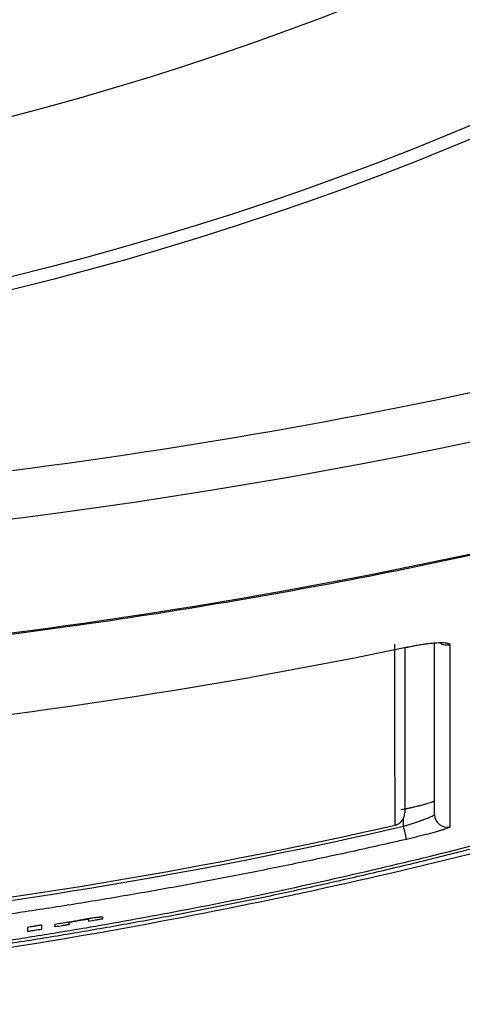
# Model space of a CAD drawing. Header units: millimetres. Extents: x 0 to 768, y 0 to 594.
# Tile 104 of 145: x 155 to 162, y 364 to 380. Entities that reach past the tile are written whole.
import ezdxf

# ---------------------------------------------------------------- set-up
doc = ezdxf.new("R2010")
doc.units = ezdxf.units.MM
doc.header["$LTSCALE"] = 2.75
doc.layers.add('DIMENSIONS', color=140, linetype='Continuous', lineweight=25)
doc.styles.add('SLDTEXTSTYLE0', font='TXT', dxfattribs={"width": 0.7})
doc.dimstyles.new('SLDDIMSTYLE5', dxfattribs={"dimtxt": 5.934521, "dimasz": 9.0805, "dimexe": 0, "dimexo": 0.0625, "dimgap": 1.48363, "dimtad": 0, "dimtih": 1, "dimtoh": 1, "dimdec": 1, "dimrnd": 1e-09, "dimzin": 12, "dimdsep": 46, "dimtxsty": 'SLDTEXTSTYLE0', "dimsah": 1, "dimcen": 0, "dimadec": 0, "dimazin": 3, "dimtfac": 1, "dimtdec": 1, "dimtofl": 0, "dimtmove": 0, "dimatfit": 3, "dimfxl": 0, "dimfrac": 2, "dimtolj": 1, "dimtzin": 12, "dimarcsym": 0})

# ---------------------------------------------------------------- blocks, each defined once
blk = doc.blocks.new('_D_7')
at = {"layer": 'DIMENSIONS'}
for p, q in [((77.748, 506.411), (75.755, 506.411)), ((75.755, 506.411), (75.755, 496.979)), ((95.383, 506.411), (97.376, 506.411)), ((97.376, 506.411), (97.376, 496.979)), ((117.326, 506.411), (99.863, 506.411)), ((128.291, 471.58), (117.326, 506.411)), ((75.755, 496.979), (77.748, 496.979)), ((97.376, 496.979), (95.383, 496.979))]:
    blk.add_line(p, q, dxfattribs=at)
blk.add_solid([(128.291, 471.58), (126.897, 480.66), (124.232, 479.821)], dxfattribs=at)
at = {"layer": 'DIMENSIONS', "char_height": 5.8208, "attachment_point": 1, "style": 'SLDTEXTSTYLE0'}
for s, insert in [('%%c', (73.268, 515.243)), ('99.8', (82.228, 515.243)), ('3.93', (77.748, 504.482))]:
    blk.add_mtext(s, dxfattribs=dict(at, insert=insert))

msp = doc.modelspace()

# ---------------------------------------------------------------- linework, layer by layer
for p, q in [((161.442, 369.699), (161.595, 369.729)), ((161.358, 367.091), (161.674, 367.155)), ((161.402, 366.825), (161.402, 366.951))]:
    msp.add_line(p, q)
for radius in [49.921, 49.719, 47.221]:
    msp.add_circle((143.282, 423.962), radius)
for centre, radius, start, end in [((162.102, 369.939), 0.202, 236.1912, 281.9762), ((161.222, 367.037), 0.199, 335.1913, 359.9983), ((162.102, 367.01), 0.2, 180.0564, 283.511), ((161.222, 367.038), 0.2, 282.7777, 335.1769), ((161.222, 367.037), 0.2, 282.8365, 335.1071), ((158.322, 366.06), 3.173, 10.0275, 13.942)]:
    msp.add_arc(centre, radius, start, end)
for points in [[(181.333, 379.473), (169.694, 373.551), (155.721, 371.011), (143.282, 371.013)], [(173.29, 374.295), (167.41, 372.151), (161.225, 370.722), (155.103, 369.927)], [(143.282, 371.792), (149.81, 371.792), (156.231, 372.464), (162.547, 373.809)], [(143.282, 367.839), (149.174, 367.84), (155.341, 368.436), (161.442, 369.7)], [(143.282, 364.814), (149.196, 364.814), (155.278, 365.478), (161.266, 366.843)], [(143.282, 364.762), (149.401, 364.762), (155.44, 365.453), (161.402, 366.825)]]:
    msp.add_open_spline(points, degree=3)
for points, knots in [([(181.818, 378.026), (181.579, 377.901), (181.099, 377.652), (180.371, 377.288), (179.637, 376.931), (178.894, 376.582), (178.144, 376.24), (177.386, 375.905), (176.621, 375.578), (175.848, 375.258), (175.067, 374.946), (174.278, 374.641), (173.482, 374.343), (171.406, 373.593), (167.974, 372.498), (163.151, 371.275), (158.23, 370.322), (154.371, 369.794), (151.594, 369.515), (149.928, 369.378), (148.265, 369.272), (146.602, 369.196), (144.941, 369.149), (143.835, 369.143), (143.282, 369.14)], [0, 0, 0, 0, 0.020282, 0.040652, 0.061113, 0.081668, 0.10232, 0.123072, 0.143926, 0.164887, 0.185956, 0.207137, 0.228432, 0.249843, 0.37303, 0.498978, 0.623598, 0.749551, 0.79152, 0.833379, 0.875143, 0.916825, 0.95844, 1, 1, 1, 1]), ([(161.266, 366.843), (161.266, 366.881), (161.266, 366.958), (161.266, 367.086), (161.265, 367.222), (161.265, 367.367), (161.265, 367.52), (161.264, 367.682), (161.264, 367.852), (161.264, 368.031), (161.264, 368.218), (161.263, 368.413), (161.263, 368.616), (161.263, 368.827), (161.262, 369.046), (161.262, 369.273), (161.262, 369.506), (161.262, 369.669), (161.262, 369.75)], [0, 0, 0, 0, 0.069024, 0.137078, 0.204184, 0.270367, 0.335649, 0.400052, 0.463597, 0.526304, 0.588194, 0.649283, 0.709592, 0.769137, 0.827935, 0.886001, 0.943351, 1, 1, 1, 1]), ([(161.422, 369.697), (161.422, 369.404), (161.422, 368.732), (161.422, 367.783), (161.422, 367.32), (161.422, 367.037)], [0, 0, 0, 0, 0.231488, 0.530295, 1, 1, 1, 1]), ([(161.442, 369.7), (161.474, 369.707), (161.535, 369.719), (161.626, 369.736), (161.712, 369.749), (161.793, 369.76), (161.869, 369.768), (161.962, 369.775), (162.058, 369.778), (162.132, 369.767), (162.14, 369.751), (162.144, 369.742)], [0, 0, 0, 0, 0.08694, 0.170556, 0.252307, 0.33375, 0.416459, 0.501942, 0.669401, 0.83112, 1, 1, 1, 1]), ([(161.902, 367.01), (161.902, 367.177), (161.902, 367.512), (161.902, 368.214), (161.902, 368.961), (161.902, 369.519), (161.902, 369.769)], [0, 0, 0, 0, 0.292035, 0.583919, 0.813275, 1, 1, 1, 1]), ([(162.144, 369.742), (162.144, 369.66), (162.144, 369.494), (162.144, 369.257), (162.145, 369.028), (162.145, 368.806), (162.145, 368.593), (162.145, 368.387), (162.146, 368.191), (162.146, 368.002), (162.146, 367.822), (162.147, 367.651), (162.147, 367.489), (162.147, 367.336), (162.147, 367.192), (162.148, 367.056), (162.148, 366.93), (162.148, 366.854), (162.148, 366.815)], [0, 0, 0, 0, 0.056585, 0.113877, 0.171891, 0.230644, 0.290152, 0.350432, 0.411501, 0.473378, 0.536084, 0.599637, 0.66406, 0.729374, 0.7956, 0.862764, 0.930889, 1, 1, 1, 1]), ([(143.282, 364.088), (143.349, 364.087), (143.485, 364.086), (143.692, 364.085), (143.905, 364.085), (144.183, 364.086), (144.534, 364.09), (145.093, 364.1), (145.795, 364.121), (146.629, 364.156), (147.463, 364.201), (148.298, 364.253), (149.133, 364.313), (149.967, 364.381), (150.801, 364.458), (151.911, 364.572), (153.296, 364.736), (154.677, 364.932), (155.779, 365.106), (156.879, 365.292), (158.25, 365.546), (160.431, 365.999), (162.596, 366.521), (164.339, 367.002), (165.14, 367.234), (165.673, 367.392), (166.338, 367.595), (167.135, 367.847), (167.809, 368.068), (168.337, 368.246), (168.738, 368.385), (169.121, 368.519), (169.382, 368.613), (169.508, 368.658)], [0, 0, 0, 0, 0.007769, 0.015658, 0.023678, 0.031839, 0.047011, 0.063149, 0.094399, 0.125723, 0.157061, 0.188349, 0.219594, 0.250848, 0.282107, 0.313361, 0.375843, 0.438315, 0.469561, 0.500816, 0.563307, 0.625724, 0.750382, 0.812695, 0.828279, 0.843864, 0.87504, 0.906233, 0.937447, 0.954428, 0.968676, 0.984983, 1, 1, 1, 1]), ([(169.612, 368.65), (169.33, 368.549), (168.766, 368.347), (167.916, 368.057), (167.064, 367.776), (166.212, 367.507), (165.358, 367.248), (164.503, 366.999), (163.647, 366.761), (162.791, 366.533), (161.934, 366.315), (161.077, 366.108), (160.22, 365.911), (159.362, 365.724), (158.505, 365.546), (157.648, 365.379), (156.792, 365.222), (155.936, 365.075), (155.081, 364.938), (154.228, 364.811), (153.375, 364.693), (152.523, 364.585), (151.673, 364.487), (150.825, 364.398), (149.978, 364.319), (149.133, 364.249), (148.29, 364.189), (147.449, 364.138), (146.611, 364.097), (145.775, 364.065), (144.941, 364.042), (144.111, 364.028), (143.558, 364.026), (143.282, 364.025)], [0, 0, 0, 0, 0.033524, 0.066976, 0.100353, 0.133655, 0.166882, 0.200032, 0.233103, 0.266096, 0.299008, 0.331838, 0.364585, 0.397248, 0.429826, 0.462317, 0.494719, 0.527032, 0.559254, 0.591383, 0.623419, 0.655359, 0.687203, 0.718948, 0.750594, 0.782139, 0.813581, 0.844919, 0.876152, 0.907278, 0.938295, 0.969203, 1, 1, 1, 1]), ([(143.282, 363.962), (145.172, 364.004), (148.973, 364.087), (154.672, 364.745), (160.35, 365.82), (165.2, 367.054), (168.08, 368.11), (169.14, 368.498)], [0, 0, 0, 0, 0.214882, 0.432138, 0.651256, 0.871773, 1, 1, 1, 1]), ([(161.674, 367.155), (161.655, 367.15), (161.621, 367.142), (161.577, 367.131), (161.53, 367.121), (161.474, 367.108), (161.426, 367.097), (161.402, 367.092)], [0, 0, 0, 0, 0.236922, 0.403376, 0.499295, 0.750152, 1, 1, 1, 1]), ([(161.902, 367.232), (161.901, 367.23), (161.899, 367.228), (161.885, 367.22), (161.862, 367.211), (161.829, 367.2), (161.786, 367.187), (161.735, 367.172), (161.695, 367.161), (161.674, 367.155)], [0, 0, 0, 0, 0.133869, 0.270508, 0.410059, 0.552661, 0.69844, 0.847516, 1, 1, 1, 1]), ([(161.402, 366.825), (161.426, 366.833), (161.474, 366.848), (161.543, 366.87), (161.608, 366.891), (161.667, 366.911), (161.719, 366.929), (161.765, 366.946), (161.804, 366.961), (161.836, 366.974), (161.861, 366.985), (161.88, 366.994), (161.893, 367.002), (161.9, 367.007), (161.901, 367.009), (161.902, 367.01)], [0, 0, 0, 0, 0.095305, 0.187397, 0.276306, 0.362064, 0.444709, 0.524281, 0.600828, 0.674401, 0.745058, 0.812867, 0.877901, 0.940247, 1, 1, 1, 1]), ([(162.148, 366.815), (162.148, 366.814), (162.146, 366.81), (162.133, 366.803), (162.112, 366.794), (162.082, 366.783), (162.044, 366.77), (161.998, 366.756), (161.92, 366.733), (161.802, 366.7), (161.63, 366.656), (161.509, 366.627), (161.447, 366.613)], [0, 0, 0, 0, 0.073056, 0.1438, 0.213175, 0.282181, 0.351832, 0.423116, 0.496955, 0.665557, 0.829296, 1, 1, 1, 1]), ([(161.447, 366.613), (161.15, 366.545), (160.555, 366.411), (159.659, 366.221), (158.761, 366.041), (157.861, 365.871), (156.958, 365.711), (156.053, 365.561), (155.147, 365.422), (154.238, 365.293), (153.329, 365.173), (152.418, 365.064), (151.505, 364.966), (150.592, 364.877), (149.679, 364.799), (148.765, 364.732), (147.85, 364.674), (146.936, 364.627), (146.022, 364.59), (145.108, 364.564), (144.195, 364.548), (143.586, 364.546), (143.282, 364.545)], [0, 0, 0, 0, 0.04993, 0.099893, 0.149886, 0.199904, 0.249944, 0.300001, 0.350072, 0.40015, 0.450233, 0.500315, 0.550392, 0.600458, 0.650509, 0.700539, 0.750544, 0.800518, 0.850456, 0.900353, 0.950203, 1, 1, 1, 1]), ([(155.581, 365.236), (155.581, 365.236), (155.581, 365.236), (155.581, 365.236), (155.581, 365.235), (155.581, 365.235), (155.58, 365.235), (155.58, 365.235), (155.578, 365.235), (155.577, 365.235), (155.571, 365.234), (155.565, 365.233), (155.54, 365.229), (155.519, 365.226), (155.478, 365.219), (155.457, 365.216), (155.408, 365.208), (155.379, 365.204), (155.35, 365.199)], [0, 0, 0, 0, 0.000119, 0.000183, 0.00045, 0.001501, 0.001501, 0.005688, 0.005688, 0.022427, 0.022427, 0.089378, 0.089378, 0.357181, 0.357181, 0.624984, 0.624984, 1, 1, 1, 1]), ([(155.581, 365.171), (155.581, 365.177), (155.581, 365.182), (155.581, 365.192), (155.581, 365.198), (155.581, 365.214), (155.581, 365.224), (155.581, 365.236)], [0, 0, 0, 0, 0.25, 0.25, 0.500001, 0.500001, 1, 1, 1, 1]), ([(155.8, 365.206), (155.8, 365.21), (155.799, 365.214), (155.799, 365.221), (155.799, 365.225), (155.8, 365.237), (155.8, 365.244), (155.8, 365.252)], [0, 0, 0, 0, 0.25, 0.25, 0.500001, 0.500001, 1, 1, 1, 1]), ([(155.8, 365.252), (155.817, 365.255), (155.834, 365.258), (155.868, 365.263), (155.885, 365.266), (155.936, 365.274), (155.97, 365.28), (156.004, 365.285)], [0, 0, 0, 0, 0.25, 0.25, 0.5, 0.5, 1, 1, 1, 1]), ([(156.02, 365.242), (156.002, 365.239), (155.983, 365.236), (155.947, 365.23), (155.928, 365.227), (155.873, 365.218), (155.836, 365.212), (155.8, 365.206)], [0, 0, 0, 0, 0.25, 0.25, 0.5, 0.5, 1, 1, 1, 1]), ([(156.004, 365.279), (156.009, 365.28), (156.015, 365.281), (156.027, 365.284), (156.034, 365.286), (156.054, 365.29), (156.069, 365.293), (156.085, 365.297)], [0, 0, 0, 0, 0.251222, 0.251222, 0.502442, 0.502442, 1, 1, 1, 1]), ([(156.004, 365.285), (156.004, 365.285), (156.004, 365.284), (156.004, 365.283), (156.004, 365.283), (156.004, 365.281), (156.004, 365.28), (156.004, 365.279)], [0, 0, 0, 0, 0.25, 0.25, 0.5, 0.5, 1, 1, 1, 1]), ([(156.024, 365.271), (156.023, 365.27), (156.022, 365.27), (156.021, 365.269), (156.021, 365.268), (156.02, 365.267), (156.02, 365.266), (156.02, 365.266)], [0, 0, 0, 0, 0.250155, 0.250155, 0.50031, 0.50031, 1, 1, 1, 1]), ([(156.02, 365.266), (156.02, 365.264), (156.02, 365.262), (156.02, 365.258), (156.02, 365.256), (156.02, 365.25), (156.02, 365.246), (156.02, 365.242)], [0, 0, 0, 0, 0.25, 0.25, 0.5, 0.5, 1, 1, 1, 1]), ([(156.049, 365.28), (156.045, 365.279), (156.042, 365.278), (156.037, 365.276), (156.034, 365.276), (156.028, 365.273), (156.025, 365.272), (156.024, 365.271)], [0, 0, 0, 0, 0.251031, 0.251031, 0.502064, 0.502064, 1, 1, 1, 1]), ([(156.145, 365.3), (156.134, 365.298), (156.124, 365.296), (156.096, 365.291), (156.08, 365.287), (156.06, 365.283), (156.054, 365.281), (156.049, 365.28)], [0, 0, 0, 0, 0.258128, 0.258128, 0.73386, 0.73386, 1, 1, 1, 1]), ([(156.085, 365.297), (156.092, 365.298), (156.099, 365.299), (156.114, 365.302), (156.122, 365.304), (156.145, 365.308), (156.161, 365.311), (156.178, 365.314)], [0, 0, 0, 0, 0.251078, 0.251078, 0.502155, 0.502155, 1, 1, 1, 1]), ([(156.24, 365.316), (156.232, 365.315), (156.224, 365.313), (156.208, 365.311), (156.2, 365.309), (156.176, 365.305), (156.16, 365.303), (156.145, 365.3)], [0, 0, 0, 0, 0.253513, 0.253513, 0.507017, 0.507017, 1, 1, 1, 1]), ([(156.178, 365.314), (156.184, 365.316), (156.191, 365.317), (156.205, 365.319), (156.212, 365.321), (156.233, 365.324), (156.247, 365.327), (156.261, 365.329)], [0, 0, 0, 0, 0.251244, 0.251244, 0.502487, 0.502487, 1, 1, 1, 1]), ([(156.311, 365.325), (156.307, 365.325), (156.302, 365.324), (156.287, 365.322), (156.275, 365.321), (156.255, 365.318), (156.247, 365.317), (156.24, 365.316)], [0, 0, 0, 0, 0.257404, 0.257404, 0.748675, 0.748675, 1, 1, 1, 1]), ([(156.261, 365.329), (156.27, 365.331), (156.28, 365.332), (156.298, 365.335), (156.307, 365.337), (156.334, 365.341), (156.352, 365.344), (156.369, 365.347)], [0, 0, 0, 0, 0.252132, 0.252132, 0.504266, 0.504266, 1, 1, 1, 1]), ([(156.335, 365.324), (156.334, 365.325), (156.333, 365.325), (156.331, 365.325), (156.329, 365.325), (156.323, 365.326), (156.318, 365.325), (156.311, 365.325)], [0, 0, 0, 0, 0.251226, 0.251226, 0.502452, 0.502452, 1, 1, 1, 1]), ([(156.337, 365.32), (156.338, 365.321), (156.338, 365.321), (156.338, 365.322), (156.338, 365.322), (156.337, 365.323), (156.336, 365.324), (156.335, 365.324)], [0, 0, 0, 0, 0.250136, 0.250136, 0.500273, 0.500273, 1, 1, 1, 1]), ([(156.558, 365.333), (156.54, 365.33), (156.521, 365.326), (156.484, 365.32), (156.466, 365.317), (156.411, 365.308), (156.374, 365.301), (156.337, 365.295)], [0, 0, 0, 0, 0.25, 0.25, 0.5, 0.5, 1, 1, 1, 1]), ([(156.337, 365.295), (156.337, 365.297), (156.337, 365.299), (156.337, 365.303), (156.337, 365.306), (156.337, 365.312), (156.337, 365.316), (156.337, 365.32)], [0, 0, 0, 0, 0.25, 0.25, 0.5, 0.5, 1, 1, 1, 1]), ([(156.369, 365.347), (156.382, 365.349), (156.394, 365.35), (156.418, 365.354), (156.43, 365.356), (156.461, 365.36), (156.48, 365.362), (156.496, 365.364)], [0, 0, 0, 0, 0.254749, 0.254749, 0.509507, 0.509507, 1, 1, 1, 1]), ([(156.496, 365.364), (156.499, 365.364), (156.503, 365.365), (156.509, 365.365), (156.512, 365.366), (156.519, 365.366), (156.524, 365.366), (156.527, 365.367)], [0, 0, 0, 0, 0.25171, 0.25171, 0.503422, 0.503422, 1, 1, 1, 1]), ([(156.527, 365.367), (156.533, 365.367), (156.538, 365.367), (156.547, 365.367), (156.55, 365.367), (156.558, 365.366), (156.559, 365.365), (156.558, 365.363)], [0, 0, 0, 0, 0.252049, 0.252049, 0.504097, 0.504097, 1, 1, 1, 1]), ([(156.558, 365.363), (156.558, 365.36), (156.558, 365.358), (156.558, 365.353), (156.558, 365.35), (156.558, 365.343), (156.558, 365.338), (156.558, 365.333)], [0, 0, 0, 0, 0.25, 0.25, 0.5, 0.5, 1, 1, 1, 1]), ([(155.35, 365.199), (155.35, 365.194), (155.35, 365.188), (155.35, 365.178), (155.35, 365.172), (155.35, 365.156), (155.35, 365.146), (155.35, 365.135)], [0, 0, 0, 0, 0.25, 0.25, 0.5, 0.5, 1, 1, 1, 1]), ([(155.35, 365.135), (155.369, 365.138), (155.388, 365.141), (155.427, 365.147), (155.446, 365.15), (155.504, 365.159), (155.542, 365.165), (155.581, 365.171)], [0, 0, 0, 0, 0.25, 0.25, 0.5, 0.5, 1, 1, 1, 1])]:
    msp.add_open_spline(points, degree=3, knots=knots)

# ---------------------------------------------------------------- dimensions: what is measured, and where the dimension line sits
at = {"layer": 'DIMENSIONS'}
dim = msp.add_diameter_dim_2p(p1=(158.272, 376.345), p2=(128.291, 471.58), dimstyle='SLDDIMSTYLE5', dxfattribs=at)
dim.commit()
dim.dimension.update_dxf_attribs({"geometry": '_D_7', "text_midpoint": (86.566, 506.411), "dimtype": 163})

doc.saveas('drawing.dxf')
